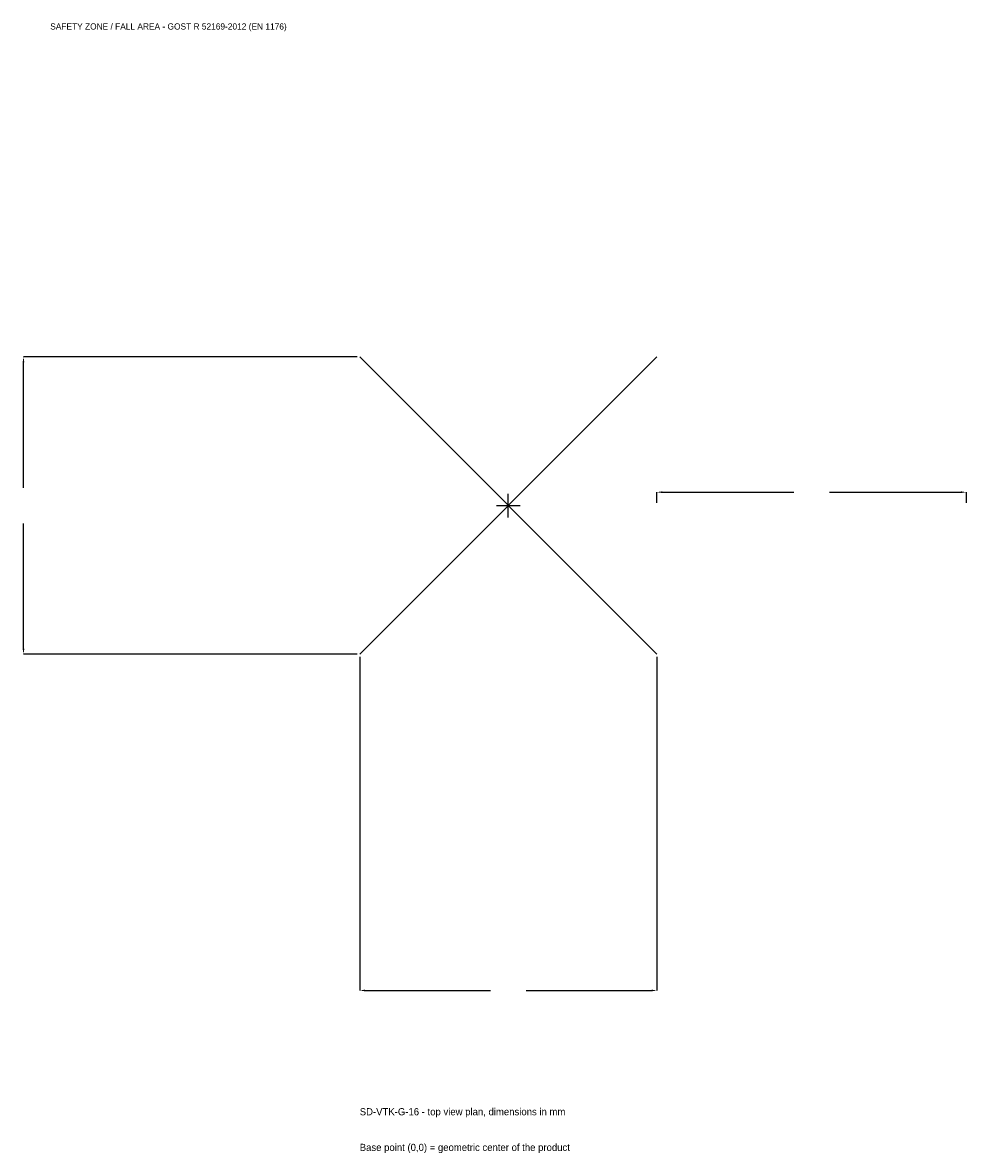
# Model space of a CAD drawing. Extents: x -2354 to 2220, y -3139 to 2340.
import ezdxf

# ---------------------------------------------------------------- set-up
doc = ezdxf.new("R2010")
doc.units = 0
for name, color, linetype in [('GP_MAF_zona_bezopasnosti', 1, 'Continuous'), ('ZSK_DANNYE', 3, 'Continuous'), ('ZSK_KONTUR', 7, 'Continuous'), ('ZSK_RAZMERY', 8, 'Continuous')]:
    doc.layers.add(name, color=color, linetype=linetype)
doc.dimstyles.new('ORION', dxfattribs={"dimtxt": 43.2, "dimasz": 25.92, "dimexe": 1.25, "dimexo": 12.96, "dimtad": 1, "dimcen": 2.5, "dimazin": 3, "dimtfac": 1, "dimtmove": 0, "dimatfit": 3})

# ---------------------------------------------------------------- blocks, each defined once
blk = doc.blocks.new('_CLOSEDFILLED')
at = {"color": 0, "linetype": 'BYBLOCK'}
blk.add_solid([(-1, 0.16), (0, 0), (-1, -0.16)], dxfattribs=at)
blk = doc.blocks.new('*D1')
for p, q in [((-720, -732.96), (-720, -2349.6)), ((720, -732.96), (720, -2349.6)), ((-694.08, -2349.6), (-86.4, -2349.6)), ((86.4, -2349.6), (694.08, -2349.6))]:
    blk.add_line(p, q)
at = {"layer": 'Defpoints'}
for p in [(-720, -720), (720, -720), (-720, -2349.6)]:
    blk.add_point(p, dxfattribs=at)
at = {"layer": 'ZSK_RAZMERY', "xscale": 25.919999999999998, "yscale": 25.919999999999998, "rotation": 180}
blk.add_blockref('_CLOSEDFILLED', (-720, -2349.6), dxfattribs=at)
at = {"layer": 'ZSK_RAZMERY', "xscale": 25.919999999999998, "yscale": 25.919999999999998}
blk.add_blockref('_CLOSEDFILLED', (720, -2349.6), dxfattribs=at)
blk = doc.blocks.new('*D2')
for p, q in [((-732.96, 720), (-2349.6, 720)), ((-2349.6, 86.4), (-2349.6, 694.08)), ((-2349.6, -694.08), (-2349.6, -86.4)), ((-732.96, -720), (-2349.6, -720))]:
    blk.add_line(p, q)
at = {"layer": 'Defpoints'}
for p in [(-720, 720), (-2349.6, -720), (-720, -720)]:
    blk.add_point(p, dxfattribs=at)
at = {"layer": 'ZSK_RAZMERY', "xscale": 25.919999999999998, "yscale": 25.919999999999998}
for p, rotation in [((-2349.6, 720), 90), ((-2349.6, -720), 270)]:
    blk.add_blockref('_CLOSEDFILLED', p, dxfattribs=dict(at, rotation=rotation))
blk = doc.blocks.new('*D3')
for p, q in [((720, 12.96), (720, 64.8)), ((745.92, 64.8), (1383.6, 64.8)), ((1556.4, 64.8), (2194.08, 64.8)), ((2220, 12.96), (2220, 64.8))]:
    blk.add_line(p, q)
at = {"layer": 'Defpoints'}
for p in [(720, 64.8), (720, 0), (2220, 0)]:
    blk.add_point(p, dxfattribs=at)
at = {"layer": 'ZSK_RAZMERY', "xscale": 25.919999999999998, "yscale": 25.919999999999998, "rotation": 180}
blk.add_blockref('_CLOSEDFILLED', (720, 64.8), dxfattribs=at)
at = {"layer": 'ZSK_RAZMERY', "xscale": 25.919999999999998, "yscale": 25.919999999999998}
blk.add_blockref('_CLOSEDFILLED', (2220, 64.8), dxfattribs=at)
blk = doc.blocks.new('B1')
at = {"layer": 'ZSK_KONTUR'}
for p, q in [((-720, -720), (720, 720)), ((-720, 720), (720, -720))]:
    blk.add_line(p, q, dxfattribs=at)
at = {"layer": 'ZSK_RAZMERY'}
for p, q in [((0, -57.6), (0, 57.6)), ((-57.6, 0), (57.6, 0))]:
    blk.add_line(p, q, dxfattribs=at)
at = {"layer": 'GP_MAF_zona_bezopasnosti', "color": 1}
blk.add_text('SAFETY ZONE / FALL AREA - GOST R 52169-2012 (EN 1176)', height=30.24, dxfattribs=at).set_placement((-2220, 2306.4))
at = {"layer": 'ZSK_RAZMERY'}
dim = blk.add_linear_dim(base=(-2349.6, -720), p1=(-720, -720), p2=(-720, 720), angle=90, dimstyle='ORION', dxfattribs=at)
dim.commit()
dim.dimension.update_dxf_attribs({"geometry": '*D2', "text_midpoint": (-2349.6, 0)})
for base, p1, p2, picture, middle in [((720, 64.8), (720, 0), (2220, 0), '*D3', (1470, 64.8)), ((-720, -2349.6), (-720, -720), (720, -720), '*D1', (0, -2349.6))]:
    dim = blk.add_linear_dim(base=base, p1=p1, p2=p2, dimstyle='ORION', dxfattribs=at)
    dim.commit()
    dim.dimension.update_dxf_attribs({"geometry": picture, "text_midpoint": middle})

msp = doc.modelspace()

# ---------------------------------------------------------------- block references
msp.add_blockref('B1', (0, 0))

# ---------------------------------------------------------------- texts
at = {"layer": 'ZSK_DANNYE', "color": 3}
msp.add_text('SD-VTK-G-16 - top view plan, dimensions in mm', height=34.56, dxfattribs=at).set_placement((-720, -2954.4))
at = {"layer": 'ZSK_DANNYE', "color": 7}
msp.add_text('Base point (0,0) = geometric center of the product', height=34.56, dxfattribs=at).set_placement((-720, -3127.2))

doc.saveas('drawing.dxf')
